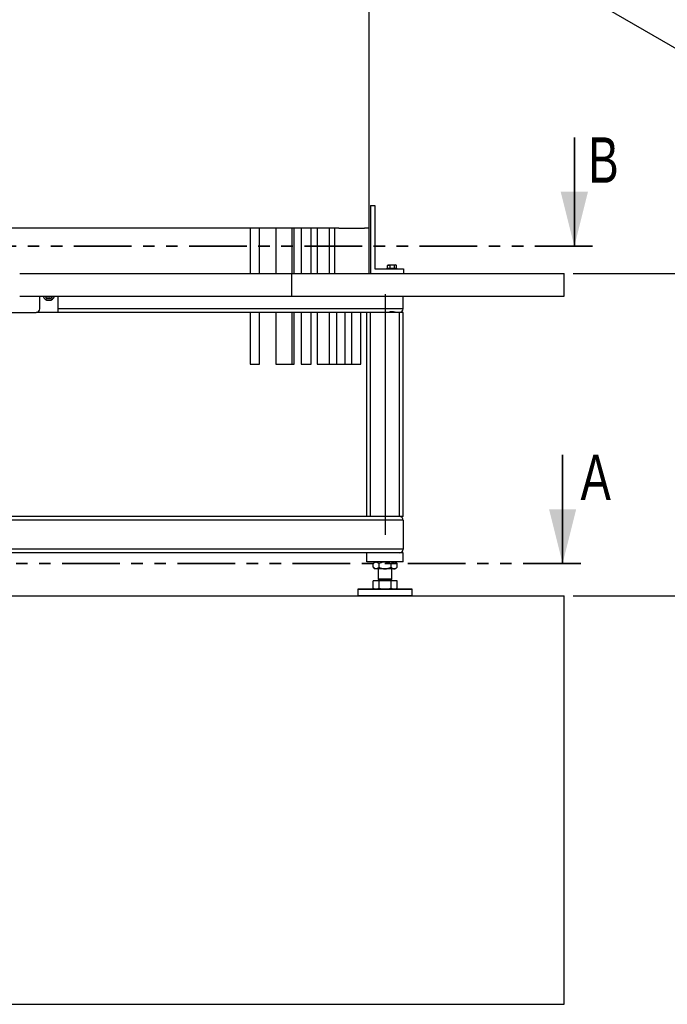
# Model space of a CAD drawing. Header units: millimetres. Extents: x 0 to 849, y 0 to 594.
# Tile 7 of 84: x 212 to 284, y 377 to 486. Entities that reach past the tile are written whole.
import ezdxf

# ---------------------------------------------------------------- set-up
doc = ezdxf.new("R2010")
doc.units = ezdxf.units.MM
doc.linetypes.add('PHANTOM', pattern=[12.7, 6.35, -1.27, 1.27, -1.27, 1.27, -1.27])
doc.layers.add('COTES', color=1, linetype='Continuous')
doc.layers.add('TRAIT-FORT', color=4, linetype='Continuous', lineweight=25)
doc.styles.add('SLDTEXTSTYLE0', font='TXT', dxfattribs={"width": 0.75})
doc.dimstyles.new('SLDDIMSTYLE0', dxfattribs={"dimtxt": 3, "dimasz": 2, "dimexe": 0, "dimexo": 0.0625, "dimgap": 0.75, "dimtad": 1, "dimdec": 0, "dimlfac": 20, "dimrnd": 1e-09, "dimzin": 12, "dimdsep": 46, "dimtxsty": 'SLDTEXTSTYLE0', "dimsah": 1, "dimcen": 0.09, "dimadec": 0, "dimazin": 3, "dimtfac": 1, "dimtdec": 0, "dimtofl": 0, "dimtmove": 0, "dimatfit": 3, "dimfxl": 1, "dimfrac": 2, "dimtolj": 1, "dimtzin": 12, "dimarcsym": 0})

# ---------------------------------------------------------------- blocks, each defined once
blk = doc.blocks.new('_D')
at = {"layer": 'COTES', "color": 1, "transparency": 16777216}
for p, q in [((273.22, 457.58), (290.49, 457.58)), ((289.49, 457.58), (289.49, 422.08)), ((273.22, 422.08), (290.49, 422.08))]:
    blk.add_line(p, q, dxfattribs=at)
for points in [[(289.49, 457.58), (288.99, 455.58), (289.99, 455.58)], [(289.49, 422.08), (289.99, 424.08), (288.99, 424.08)]]:
    blk.add_solid(points, dxfattribs=at)
at = {"layer": 'COTES', "color": 1, "transparency": 16777216, "insert": (285.62, 436.5), "char_height": 3, "attachment_point": 1, "rotation": 90, "style": 'SLDTEXTSTYLE0'}
blk.add_mtext('710', dxfattribs=at)

msp = doc.modelspace()

# ---------------------------------------------------------------- linework, layer by layer
at = {"color": 7, "linetype": 'Continuous', "lineweight": 35}
for p, q in [((273.346, 472.578), (273.346, 460.578)), ((272.053, 437.62), (272.053, 425.62))]:
    msp.add_line(p, q, dxfattribs=at)
at = {"color": 7, "linetype": 'PHANTOM', "lineweight": 35}
for p, q in [((275.346, 460.578), (42.471, 460.578)), ((274.053, 425.62), (43.009, 425.62))]:
    msp.add_line(p, q, dxfattribs=at)
at = {"color": 7, "linetype": 'Continuous'}
msp.add_line((252.487, 455.303), (252.487, 428.803), dxfattribs=at)
msp.add_line((252.487, 455.303), (252.487, 428.803), dxfattribs=at)
at = {"color": 7, "linetype": 'Continuous', "lineweight": 35}
for points in [[(273.346, 460.578), (274.846, 466.578), (271.846, 466.578)], [(272.053, 425.62), (273.553, 431.62), (270.553, 431.62)]]:
    msp.add_solid(points, dxfattribs=at)
at = {"layer": 'TRAIT-FORT', "color": 4, "linetype": 'Continuous', "lineweight": 25}
for p, q in [((250.711, 562.578), (250.711, 462.578)), ((273.314, 488.848), (386.956, 423.244)), ((250.865, 465.078), (250.865, 457.578)), ((250.865, 465.078), (251.365, 465.078)), ((251.365, 465.078), (251.365, 458.078)), ((247.392, 462.578), (211.132, 462.578)), ((237.606, 462.578), (237.606, 457.578)), ((238.662, 457.578), (238.662, 462.578)), ((240.458, 462.578), (240.458, 457.578)), ((242.241, 457.578), (242.241, 462.578)), ((242.461, 457.578), (242.461, 462.578)), ((243.235, 462.578), (243.235, 457.578)), ((244.357, 457.578), (244.357, 462.578)), ((244.994, 462.578), (244.994, 457.578)), ((246.316, 462.578), (246.316, 457.578)), ((246.907, 462.578), (246.907, 457.578)), ((247.392, 462.578), (250.232, 462.578)), ((250.711, 462.578), (250.232, 462.578)), ((250.711, 462.578), (250.717, 462.578)), ((250.717, 457.578), (250.717, 462.578)), ((251.365, 458.078), (254.525, 458.078)), ((252.692, 458.178), (252.692, 458.078)), ((252.692, 458.178), (253.031, 458.178)), ((252.755, 458.478), (252.781, 458.493)), ((252.755, 458.178), (252.755, 458.478)), ((252.838, 458.528), (252.78, 458.495)), ((252.838, 458.528), (253.292, 458.528)), ((253.031, 458.178), (253.792, 458.178)), ((253.051, 458.178), (253.051, 458.478)), ((253.292, 458.528), (253.646, 458.528)), ((253.538, 458.178), (253.538, 458.478)), ((253.704, 458.495), (253.646, 458.528)), ((253.729, 458.178), (253.729, 458.478)), ((253.792, 458.078), (253.792, 458.178)), ((254.525, 458.078), (254.525, 457.578)), ((212.223, 457.578), (242.223, 457.578)), ((242.223, 455.078), (242.223, 457.578)), ((242.223, 457.578), (272.223, 457.578)), ((272.223, 455.078), (272.223, 457.578)), ((212.223, 455.078), (242.223, 455.078)), ((214.437, 453.703), (214.437, 455.078)), ((215.018, 455.078), (215.029, 455.06)), ((215.019, 455.078), (215.029, 455.06)), ((216.437, 455.078), (216.437, 453.303)), ((242.223, 455.078), (272.223, 455.078)), ((254.487, 453.703), (254.487, 455.078)), ((254.487, 453.703), (216.437, 453.703)), ((210.837, 453.303), (214.037, 453.303)), ((216.437, 453.303), (214.037, 453.303)), ((250.579, 453.303), (216.437, 453.303)), ((237.606, 453.303), (237.606, 447.578)), ((238.662, 447.578), (238.662, 453.303)), ((240.458, 453.303), (240.458, 447.578)), ((242.241, 447.578), (242.241, 453.303)), ((242.461, 447.578), (242.461, 453.303)), ((243.235, 453.303), (243.235, 447.578)), ((244.357, 447.578), (244.357, 453.303)), ((244.994, 453.303), (244.994, 447.578)), ((246.316, 453.303), (246.316, 447.578)), ((247.143, 453.303), (247.143, 447.578)), ((248.095, 447.578), (248.095, 453.303)), ((248.827, 447.578), (248.827, 453.303)), ((249.826, 447.578), (249.826, 453.303)), ((250.487, 430.803), (250.487, 453.303)), ((250.887, 453.303), (250.579, 453.303)), ((250.887, 430.803), (250.887, 453.303)), ((252.929, 453.303), (250.887, 453.303)), ((253.242, 453.303), (252.929, 453.303)), ((253.555, 453.303), (253.242, 453.303)), ((254.087, 453.303), (253.555, 453.303)), ((254.087, 430.803), (254.087, 453.303)), ((254.487, 453.303), (254.087, 453.303)), ((254.487, 430.803), (254.487, 453.303)), ((237.606, 447.578), (238.662, 447.578)), ((240.458, 447.578), (242.241, 447.578)), ((242.241, 447.578), (242.461, 447.578)), ((243.235, 447.578), (244.357, 447.578)), ((244.994, 447.578), (246.316, 447.578)), ((246.316, 447.578), (247.145, 447.578)), ((247.143, 447.578), (248.095, 447.578)), ((248.095, 447.578), (248.827, 447.578)), ((248.827, 447.578), (249.826, 447.578)), ((254.087, 430.803), (209.937, 430.803)), ((254.487, 430.803), (254.087, 430.803)), ((254.487, 430.403), (209.937, 430.403)), ((254.487, 430.403), (254.487, 427.203)), ((254.487, 427.203), (209.937, 427.203)), ((250.487, 426.803), (209.937, 426.803)), ((250.487, 425.803), (250.487, 426.803)), ((254.487, 426.803), (250.487, 426.803)), ((254.487, 425.803), (254.487, 426.803)), ((254.487, 425.803), (250.487, 425.803)), ((251.337, 425.803), (251.159, 425.626)), ((251.159, 425.231), (251.159, 425.626)), ((251.159, 425.231), (251.337, 425.053)), ((251.823, 425.231), (251.823, 425.626)), ((253.151, 425.231), (253.151, 425.626)), ((253.815, 425.626), (253.637, 425.803)), ((253.637, 425.053), (253.815, 425.231)), ((253.815, 425.231), (253.815, 425.626)), ((251.491, 425.053), (251.337, 425.053)), ((252.487, 425.053), (251.491, 425.053)), ((251.737, 425.053), (251.737, 423.938)), ((253.483, 425.053), (252.487, 425.053)), ((253.237, 423.938), (253.237, 425.053)), ((253.637, 425.053), (253.483, 425.053)), ((251.159, 422.931), (251.159, 423.723)), ((251.823, 423.723), (251.159, 423.723)), ((251.42, 423.758), (251.385, 423.723)), ((251.42, 423.763), (251.42, 423.758)), ((251.42, 423.763), (253.555, 423.763)), ((251.42, 423.758), (253.555, 423.758)), ((251.832, 423.938), (251.737, 423.844)), ((251.737, 423.938), (253.237, 423.938)), ((251.737, 423.844), (251.737, 423.813)), ((251.737, 423.844), (253.237, 423.844)), ((251.737, 423.813), (253.237, 423.813)), ((251.823, 422.931), (251.823, 423.723)), ((253.151, 423.723), (251.823, 423.723)), ((253.237, 423.844), (253.142, 423.938)), ((253.151, 422.931), (253.151, 423.723)), ((253.815, 423.723), (253.151, 423.723)), ((253.237, 423.813), (253.237, 423.844)), ((253.555, 423.758), (253.555, 423.763)), ((253.59, 423.723), (253.555, 423.758)), ((253.815, 422.931), (253.815, 423.723)), ((47.223, 422.078), (272.223, 422.078)), ((249.537, 422.828), (249.487, 422.778)), ((249.487, 422.778), (249.487, 422.128)), ((252.487, 422.778), (249.487, 422.778)), ((249.487, 422.128), (249.537, 422.078)), ((249.487, 422.128), (252.487, 422.128)), ((249.537, 422.828), (252.487, 422.828)), ((251.159, 422.931), (251.337, 422.828)), ((252.487, 422.828), (255.437, 422.828)), ((255.487, 422.778), (252.487, 422.778)), ((252.487, 422.128), (255.487, 422.128)), ((253.637, 422.828), (253.815, 422.931)), ((255.487, 422.778), (255.437, 422.828)), ((255.437, 422.078), (255.487, 422.128)), ((255.487, 422.128), (255.487, 422.778)), ((272.223, 377.078), (272.223, 422.078)), ((47.223, 377.078), (272.223, 377.078))]:
    msp.add_line(p, q, dxfattribs=at)
for centre, radius, start, end in [((215.437, 455.303), 0.675, 199.47122, 340.52878), ((215.437, 455.303), 0.475, 210.83158, 270.83158), ((215.437, 455.303), 0.3, 228.59038, 311.40962), ((215.437, 455.303), 0.475, 270.83158, 330.83158), ((214.037, 453.703), 0.4, 270, 0), ((254.087, 453.703), 0.4, 270, 0), ((254.087, 430.403), 0.4, 0, 90), ((254.087, 427.203), 0.4, 270, 0), ((251.687, 423.813), 0.05, 270, 360), ((253.287, 423.813), 0.05, 180, 270)]:
    msp.add_arc(centre, radius, start, end, dxfattribs=at)
for points, knots in [([(252.755, 458.478), (252.781, 458.489), (252.833, 458.511), (252.91, 458.519), (252.983, 458.508), (253.028, 458.488), (253.051, 458.478)], [0, 0, 0, 0, 0.2646049, 0.5349477, 0.7653431, 1, 1, 1, 1]), ([(253.538, 458.478), (253.476, 458.493), (253.374, 458.518), (253.225, 458.516), (253.125, 458.499), (253.067, 458.483), (253.051, 458.478)], [0, 0, 0, 0, 0.3855495, 0.6376419, 0.8965462, 1, 1, 1, 1]), ([(253.729, 458.478), (253.712, 458.489), (253.679, 458.511), (253.629, 458.519), (253.582, 458.508), (253.553, 458.488), (253.538, 458.478)], [0, 0, 0, 0, 0.2646049, 0.5349477, 0.7653431, 1, 1, 1, 1]), ([(215.029, 455.06), (215.054, 455.019), (215.103, 454.936), (215.148, 454.862), (215.17, 454.824)], [0, 0, 0, 0, 0.504, 1, 1, 1, 1]), ([(215.17, 454.824), (215.19, 454.825), (215.241, 454.826), (215.328, 454.827), (215.4, 454.828), (215.439, 454.828), (215.444, 454.828)], [0, 0, 0, 0, 0.2370392, 0.5890192, 0.9516306, 1, 1, 1, 1]), ([(215.444, 454.828), (215.474, 454.829), (215.534, 454.83), (215.626, 454.831), (215.686, 454.832), (215.718, 454.832)], [0, 0, 0, 0, 0.3099902, 0.6295459, 1, 1, 1, 1]), ([(215.852, 455.072), (215.828, 455.03), (215.782, 454.946), (215.739, 454.87), (215.718, 454.832)], [0, 0, 0, 0, 0.504, 1, 1, 1, 1]), ([(252.774, 453.303), (252.788, 453.304), (252.818, 453.307), (252.866, 453.319), (252.91, 453.332), (252.961, 453.348), (253.025, 453.368), (253.106, 453.388), (253.185, 453.4), (253.268, 453.402), (253.351, 453.393), (253.434, 453.375), (253.513, 453.352), (253.574, 453.332), (253.619, 453.319), (253.652, 453.311), (253.683, 453.305), (253.701, 453.304), (253.71, 453.303)], [0, 0, 0, 0, 0.0683966, 0.1390683, 0.1806045, 0.2224495, 0.3081424, 0.3785408, 0.4507694, 0.5212977, 0.5945344, 0.6721125, 0.7519046, 0.8311894, 0.8718019, 0.9127448, 0.9560842, 1, 1, 1, 1]), ([(251.159, 425.626), (251.205, 425.667), (251.274, 425.731), (251.372, 425.782), (251.437, 425.801), (251.477, 425.803), (251.491, 425.803)], [0, 0, 0, 0, 0.4320454, 0.6543493, 0.8796534, 1, 1, 1, 1]), ([(251.491, 425.053), (251.462, 425.056), (251.404, 425.061), (251.319, 425.101), (251.237, 425.157), (251.185, 425.207), (251.159, 425.231)], [0, 0, 0, 0, 0.2495779, 0.5043641, 0.7510469, 1, 1, 1, 1]), ([(251.491, 425.803), (251.52, 425.801), (251.578, 425.796), (251.663, 425.756), (251.745, 425.699), (251.797, 425.65), (251.823, 425.626)], [0, 0, 0, 0, 0.2495779, 0.5043641, 0.7510469, 1, 1, 1, 1]), ([(251.823, 425.231), (251.778, 425.189), (251.709, 425.126), (251.61, 425.075), (251.545, 425.056), (251.505, 425.054), (251.491, 425.053)], [0, 0, 0, 0, 0.4320454, 0.6543493, 0.8796534, 1, 1, 1, 1]), ([(252.487, 425.803), (252.429, 425.801), (252.313, 425.796), (252.143, 425.756), (251.979, 425.699), (251.875, 425.65), (251.823, 425.626)], [0, 0, 0, 0, 0.2495779, 0.5043641, 0.7510469, 1, 1, 1, 1]), ([(251.823, 425.231), (251.914, 425.189), (252.052, 425.126), (252.249, 425.075), (252.379, 425.056), (252.459, 425.054), (252.487, 425.053)], [0, 0, 0, 0, 0.4320454, 0.6543493, 0.8796534, 1, 1, 1, 1]), ([(253.151, 425.626), (253.06, 425.667), (252.922, 425.731), (252.725, 425.782), (252.595, 425.801), (252.515, 425.803), (252.487, 425.803)], [0, 0, 0, 0, 0.4320454, 0.6543493, 0.8796534, 1, 1, 1, 1]), ([(252.487, 425.053), (252.545, 425.056), (252.662, 425.061), (252.831, 425.101), (252.996, 425.157), (253.099, 425.207), (253.151, 425.231)], [0, 0, 0, 0, 0.2495779, 0.5043641, 0.7510469, 1, 1, 1, 1]), ([(253.483, 425.803), (253.447, 425.799), (253.375, 425.791), (253.263, 425.728), (253.19, 425.661), (253.151, 425.626)], [0, 0, 0, 0, 0.30945621, 0.62843235, 1, 1, 1, 1]), ([(253.151, 425.231), (253.19, 425.195), (253.262, 425.129), (253.374, 425.066), (253.446, 425.058), (253.483, 425.053)], [0, 0, 0, 0, 0.3715706, 0.6815933, 1, 1, 1, 1]), ([(253.815, 425.626), (253.792, 425.647), (253.732, 425.704), (253.629, 425.775), (253.539, 425.802), (253.49, 425.803), (253.483, 425.803)], [0, 0, 0, 0, 0.2177708, 0.5751152, 0.9433273, 1, 1, 1, 1]), ([(253.483, 425.053), (253.49, 425.054), (253.537, 425.055), (253.627, 425.081), (253.731, 425.151), (253.792, 425.21), (253.815, 425.231)], [0, 0, 0, 0, 0.0566717, 0.4129293, 0.7822331, 1, 1, 1, 1]), ([(251.159, 422.931), (251.213, 422.902), (251.322, 422.844), (251.435, 422.834), (251.491, 422.828)], [0, 0, 0, 0, 0.49545796, 1, 1, 1, 1]), ([(251.491, 422.828), (251.547, 422.834), (251.659, 422.844), (251.768, 422.902), (251.823, 422.931)], [0, 0, 0, 0, 0.4945107, 1, 1, 1, 1]), ([(251.823, 422.931), (251.931, 422.902), (252.149, 422.844), (252.374, 422.834), (252.487, 422.828)], [0, 0, 0, 0, 0.495458, 1, 1, 1, 1]), ([(252.487, 422.828), (252.598, 422.834), (252.823, 422.844), (253.041, 422.902), (253.151, 422.931)], [0, 0, 0, 0, 0.4945107, 1, 1, 1, 1]), ([(253.151, 422.931), (253.205, 422.902), (253.314, 422.844), (253.426, 422.834), (253.483, 422.828)], [0, 0, 0, 0, 0.495458, 1, 1, 1, 1]), ([(253.483, 422.828), (253.539, 422.834), (253.651, 422.844), (253.76, 422.902), (253.815, 422.931)], [0, 0, 0, 0, 0.49451073, 1, 1, 1, 1])]:
    msp.add_open_spline(points, degree=3, knots=knots, dxfattribs=at)

# ---------------------------------------------------------------- texts
at = {"color": 7, "linetype": 'Continuous', "char_height": 5, "attachment_point": 1, "style": 'SLDTEXTSTYLE0'}
for s, insert in [('B', (274.893, 472.578)), ('A', (274.025, 437.62))]:
    msp.add_mtext(s, dxfattribs=dict(at, insert=insert))

# ---------------------------------------------------------------- dimensions: what is measured, and where the dimension line sits
at = {"layer": 'COTES', "color": 1}
dim = msp.add_linear_dim(base=(289.489, 422.078), p1=(272.223, 457.578), p2=(272.223, 422.078), angle=90, dimstyle='SLDDIMSTYLE0', dxfattribs=at)
dim.commit()
dim.dimension.update_dxf_attribs({"geometry": '_D', "text_midpoint": (289.489, 439.828), "dimtype": 160})

doc.saveas('drawing.dxf')
